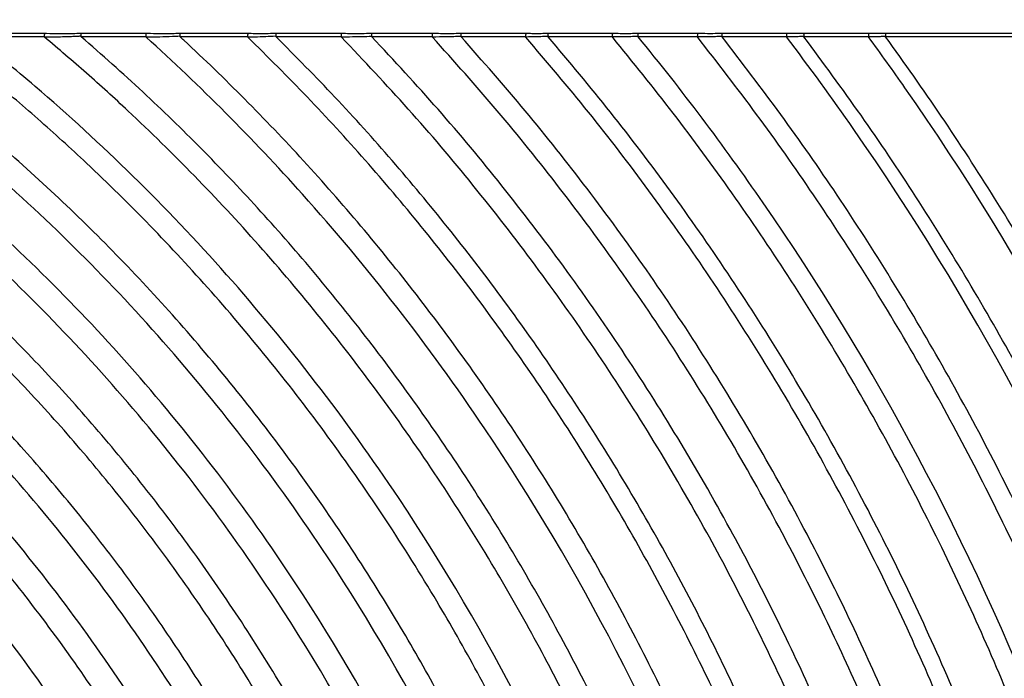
# Model space of a CAD drawing. Header units: millimetres. Extents: x 105 to 2940, y 116 to 1558.
# Tile 21 of 33: x 1441 to 1714, y 299 to 481. Entities that reach past the tile are written whole.
import ezdxf

# ---------------------------------------------------------------- set-up
doc = ezdxf.new("R2010")
doc.units = ezdxf.units.MM
doc.layers.add('FORMAT', color=7, linetype='Continuous')
doc.styles.add('SLDTEXTSTYLE0', font='TXT', dxfattribs={"width": 0.605})
doc.dimstyles.new('SLDDIMSTYLE0', dxfattribs={"dimtxt": 3.081982, "dimasz": 2, "dimexe": 0, "dimexo": 0.0625, "dimgap": 0.770496, "dimtad": 1, "dimdec": 0, "dimrnd": 1e-09, "dimzin": 12, "dimdsep": 46, "dimtxsty": 'SLDTEXTSTYLE0', "dimsah": 1, "dimcen": 0.09, "dimadec": 0, "dimazin": 3, "dimtfac": 1, "dimtofl": 0, "dimtmove": 0, "dimatfit": 3, "dimfxl": 0, "dimfrac": 2, "dimtolj": 1, "dimtzin": 12, "dimarcsym": 0})
doc.dimstyles.new('SLDDIMSTYLE1', dxfattribs={"dimtxt": 3.081982, "dimasz": 2, "dimexe": 0, "dimexo": 0.0625, "dimgap": 0.770496, "dimtad": 1, "dimrnd": 1e-09, "dimzin": 12, "dimdsep": 46, "dimtxsty": 'SLDTEXTSTYLE0', "dimsah": 1, "dimcen": 0.09, "dimadec": 0, "dimazin": 3, "dimtfac": 1, "dimtofl": 0, "dimtmove": 0, "dimatfit": 3, "dimfxl": 0, "dimfrac": 2, "dimtolj": 1, "dimtzin": 12, "dimarcsym": 0})

# ---------------------------------------------------------------- blocks, each defined once
blk = doc.blocks.new('_D_5')
at = {"layer": 'FORMAT'}
for p, q in [((184.76, 477.76), (184.76, 690.93)), ((184.76, 689.94), (2044.76, 689.94)), ((2044.76, 477.76), (2044.76, 690.93))]:
    blk.add_line(p, q, dxfattribs=at)
for points in [[(184.76, 689.94), (186.76, 689.44), (186.76, 690.44)], [(2044.76, 689.94), (2042.76, 690.44), (2042.76, 689.44)]]:
    blk.add_solid(points, dxfattribs=at)
at = {"layer": 'FORMAT', "insert": (1110.06, 694.03), "char_height": 3.175, "attachment_point": 1, "style": 'SLDTEXTSTYLE0'}
blk.add_mtext('1860', dxfattribs=at)
blk = doc.blocks.new('_D_6')
at = {"layer": 'FORMAT'}
for p, q in [((1677.08, 650.44), (2159.9, 650.44)), ((2158.91, 650.44), (2158.91, 116.91)), ((2045.75, 116.91), (2159.9, 116.91))]:
    blk.add_line(p, q, dxfattribs=at)
for points in [[(2158.91, 650.44), (2158.41, 648.44), (2159.41, 648.44)], [(2158.91, 116.91), (2159.41, 118.91), (2158.41, 118.91)]]:
    blk.add_solid(points, dxfattribs=at)
at = {"layer": 'FORMAT', "insert": (2154.82, 380.15), "char_height": 3.175, "attachment_point": 1, "rotation": 90, "style": 'SLDTEXTSTYLE0'}
blk.add_mtext('534', dxfattribs=at)

msp = doc.modelspace()

# ---------------------------------------------------------------- linework, layer by layer
at = {"color": 7, "linetype": 'Continuous', "lineweight": 25}
for p, q in [((1428.031, 477.731), (1447.567, 477.731)), ((1447.516, 476.765), (1428.178, 476.765)), ((1457.636, 477.731), (1475.78, 477.731)), ((1475.729, 476.765), (1457.762, 476.765)), ((1485.111, 477.731), (1504.054, 477.731)), ((1504.001, 476.765), (1485.226, 476.765)), ((1511.792, 477.731), (1530.062, 477.731)), ((1530.014, 476.765), (1511.903, 476.765)), ((1538.413, 477.731), (1555.332, 477.731)), ((1555.286, 476.765), (1538.508, 476.765)), ((1563.21, 477.731), (1581.283, 477.731)), ((1581.234, 476.765), (1563.297, 476.765)), ((1587.41, 477.731), (1605.349, 477.731)), ((1605.306, 476.765), (1587.498, 476.765)), ((1612.412, 477.731), (1628.973, 477.731)), ((1628.933, 476.765), (1612.486, 476.765)), ((1635.733, 477.731), (1653.735, 477.731)), ((1653.691, 476.765), (1635.799, 476.765)), ((1658.458, 477.731), (1676.525, 477.731)), ((1676.486, 476.765), (1658.528, 476.765)), ((1681.186, 477.731), (2044.76, 477.731)), ((2044.76, 476.765), (1681.247, 476.765))]:
    msp.add_line(p, q, dxfattribs=at)
at = {"color": 7, "linetype": 'Continuous', "lineweight": 25, "flags": 128}
for points in [[(1485.164, 476.877), (1485.106, 476.876), (1485.106, 476.876)], [(1511.846, 476.874), (1511.794, 476.872), (1511.794, 476.872)], [(1563.258, 476.849), (1563.221, 476.848), (1563.221, 476.848)], [(1587.461, 476.85), (1587.426, 476.849), (1587.426, 476.849)]]:
    msp.add_lwpolyline(points, dxfattribs=at)
at = {"color": 7, "linetype": 'Continuous', "lineweight": 25}
for points, knots in [([(1525.608, 116.956), (1521.113, 137.021), (1504.258, 195.852), (1468.819, 267.943), (1422.081, 330.968), (1379.817, 373.93), (1334.916, 408.601), (1288.841, 435.256), (1220.429, 463.854), (1133.363, 478.961), (1072.507, 474.203), (1043.312, 468.844), (1016.896, 463.716), (966.337, 449.63), (894.806, 411.227), (841.244, 366.273), (807.437, 331.051), (775.904, 289.741), (747.681, 242.355), (723.827, 189.057), (710.332, 145.878), (704.525, 121.087), (703.61, 116.956)], [0.54701622, 0.54701622, 0.54701622, 0.54701622, 0.5625, 0.59375, 0.6125, 0.63125, 0.65, 0.66875, 0.6875, 0.734375, 0.78125, 0.78584228, 0.78584228, 0.828125, 0.875, 0.89285714, 0.91071429, 0.92857143, 0.94642857, 0.96428571, 0.98214286, 0.98567907, 0.98567907, 0.98567907, 0.98567907]), ([(1536.93, 116.91), (1534.994, 125.208), (1531.149, 141.683), (1523.983, 165.824), (1515.912, 189.23), (1506.891, 211.817), (1497.006, 233.559), (1486.304, 254.44), (1474.468, 275.096), (1461.461, 295.419), (1447.265, 315.284), (1432.388, 334.002), (1416.913, 351.538), (1401.294, 367.506), (1385.657, 381.998), (1370.108, 395.113), (1354.3, 407.238), (1338.294, 418.385), (1322.154, 428.564), (1305.947, 437.793), (1289.217, 446.36), (1272.003, 454.192), (1254.343, 461.236), (1236.838, 467.273), (1219.551, 472.428), (1208.011, 475.181), (1202.318, 476.54)], [0, 0, 0, 0, 0.0492769, 0.0978406, 0.1455786, 0.1924416, 0.2384635, 0.2836778, 0.3281123, 0.3761133, 0.4231853, 0.469279, 0.5143465, 0.5584045, 0.5984213, 0.6376236, 0.6760212, 0.7136154, 0.7503999, 0.7863568, 0.8214602, 0.8590794, 0.8957067, 0.9313893, 0.9661524, 1, 1, 1, 1]), ([(1544.486, 116.95), (1539.525, 139.904), (1521.543, 203.001), (1483.653, 279.287), (1434.88, 344.507), (1390.754, 389.011), (1343.842, 424.95), (1295.665, 452.584), (1257.971, 468.185), (1236.568, 475.059), (1230.833, 476.765)], [0.54545469, 0.54545469, 0.54545469, 0.54545469, 0.5625, 0.59375, 0.6125, 0.63125, 0.65, 0.66875, 0.6875, 0.69442182, 0.69442182, 0.69442182, 0.69442182]), ([(1555.864, 116.91), (1550.635, 141.619), (1531.974, 207.305), (1492.595, 286.126), (1442.596, 352.668), (1397.347, 398.102), (1349.223, 434.806), (1304.866, 460.126), (1277.197, 472.199), (1265.966, 476.549)], [0.544556, 0.544556, 0.544556, 0.544556, 0.5625, 0.59375, 0.6125, 0.63125, 0.65, 0.66875, 0.68171285, 0.68171285, 0.68171285, 0.68171285]), ([(1563.183, 116.949), (1561.179, 125.916), (1557.198, 143.728), (1549.667, 169.838), (1541.124, 195.166), (1531.517, 219.607), (1520.944, 243.127), (1509.457, 265.706), (1497.451, 286.744), (1485.068, 306.299), (1472.444, 324.429), (1459.264, 341.701), (1445.585, 358.088), (1431.459, 373.569), (1416.642, 388.448), (1401.147, 402.674), (1384.996, 416.193), (1368.574, 428.718), (1351.941, 440.255), (1335.161, 450.821), (1318.294, 460.412), (1301.434, 469.117), (1290.031, 474.236), (1284.397, 476.765)], [0, 0, 0, 0, 0.0582752, 0.1157513, 0.1722853, 0.2277808, 0.282271, 0.3358033, 0.3884174, 0.4358689, 0.4825798, 0.5285189, 0.5736473, 0.6179402, 0.6614196, 0.7068088, 0.751327, 0.7949823, 0.8377744, 0.8796945, 0.920723, 0.9608308, 1, 1, 1, 1]), ([(1575.34, 116.91), (1573.574, 125.037), (1570.062, 141.2), (1563.532, 164.978), (1556.175, 188.16), (1547.944, 210.659), (1538.91, 232.436), (1529.112, 253.471), (1518.592, 273.755), (1507.218, 293.581), (1494.993, 312.901), (1481.929, 331.658), (1468.278, 349.523), (1454.103, 366.468), (1439.456, 382.472), (1423.647, 398.282), (1406.641, 413.759), (1388.416, 428.743), (1369.871, 442.515), (1351.076, 455.06), (1332.161, 466.481), (1319.267, 473.233), (1312.897, 476.569)], [0, 0, 0, 0, 0.05416372, 0.10770943, 0.16053369, 0.21253506, 0.26369369, 0.31404747, 0.36363069, 0.41247299, 0.46287299, 0.5124945, 0.56130495, 0.60926244, 0.65633893, 0.70255671, 0.75483965, 0.80604149, 0.85617011, 0.90522086, 0.95317554, 1, 1, 1, 1]), ([(1582.501, 116.946), (1580.72, 125.232), (1577.179, 141.712), (1570.57, 165.96), (1563.111, 189.602), (1554.753, 212.55), (1545.57, 234.762), (1535.601, 256.215), (1524.891, 276.9), (1513.304, 297.116), (1500.843, 316.815), (1487.52, 335.938), (1473.594, 354.149), (1459.127, 371.42), (1444.174, 387.729), (1428.663, 403.206), (1412.632, 417.835), (1396.119, 431.594), (1379.331, 444.367), (1362.316, 456.143), (1345.173, 467), (1333.487, 473.532), (1327.704, 476.765)], [0, 0, 0, 0, 0.0558469, 0.1110667, 0.1655514, 0.2191929, 0.2719631, 0.3239016, 0.3750452, 0.4254257, 0.4774157, 0.5286076, 0.5789682, 0.628454, 0.677035, 0.7247335, 0.7728144, 0.8200134, 0.8663376, 0.911785, 0.9563459, 1, 1, 1, 1]), ([(1594.111, 116.91), (1588.061, 147.492), (1567.123, 221.857), (1522.715, 309.161), (1468.585, 380.159), (1419.555, 428.724), (1379.483, 458.874), (1356.389, 473.365), (1351.011, 476.595)], [0.54181335, 0.54181335, 0.54181335, 0.54181335, 0.5625, 0.59375, 0.6125, 0.63125, 0.65, 0.65567385, 0.65567385, 0.65567385, 0.65567385]), ([(1601.282, 116.942), (1595.09, 148.616), (1573.726, 224.602), (1528.374, 313.489), (1473.467, 385.324), (1423.727, 434.477), (1386.343, 462.538), (1366.299, 475.435), (1364.197, 476.765)], [0.54134414, 0.54134414, 0.54134414, 0.54134414, 0.5625, 0.59375, 0.6125, 0.63125, 0.65, 0.65219388, 0.65219388, 0.65219388, 0.65219388]), ([(1612.923, 116.91), (1606.507, 150.385), (1584.45, 229.033), (1537.55, 320.506), (1481.385, 393.699), (1433.357, 440.985), (1400.434, 466.229), (1385.273, 476.605)], [0.54058815, 0.54058815, 0.54058815, 0.54058815, 0.5625, 0.59375, 0.6125, 0.63125, 0.64683388, 0.64683388, 0.64683388, 0.64683388]), ([(1619.867, 116.94), (1618.219, 125.115), (1614.938, 141.392), (1608.822, 165.411), (1601.908, 188.929), (1594.156, 211.861), (1585.676, 234.026), (1576.519, 255.401), (1566.738, 275.985), (1556.308, 295.904), (1544.574, 316.348), (1531.42, 337.177), (1516.744, 358.223), (1501.37, 378.255), (1485.371, 397.241), (1468.809, 415.152), (1451.653, 432.091), (1433.935, 448.024), (1415.766, 463.016), (1403.217, 472.21), (1397, 476.765)], [0, 0, 0, 0, 0.0576821, 0.1148437, 0.1713901, 0.2272219, 0.2822499, 0.335514, 0.3880412, 0.4398649, 0.4910148, 0.5510633, 0.6102173, 0.6684423, 0.725686, 0.7819087, 0.8371322, 0.8924069, 0.9466949, 1, 1, 1, 1]), ([(1632.42, 116.91), (1630.754, 125.335), (1627.436, 142.112), (1621.211, 166.874), (1614.153, 191.127), (1606.22, 214.779), (1597.528, 237.643), (1588.127, 259.69), (1578.075, 280.92), (1567.345, 301.46), (1555.264, 322.539), (1541.712, 344.013), (1526.579, 365.707), (1510.717, 386.354), (1494.2, 405.919), (1477.095, 424.369), (1460.905, 440.299), (1445.845, 453.956), (1432.116, 465.636), (1422.701, 472.972), (1418.025, 476.616)], [0, 0, 0, 0, 0.0601534, 0.1197811, 0.1787821, 0.2370507, 0.2944871, 0.3500789, 0.4048992, 0.4589851, 0.5123692, 0.5750451, 0.6367961, 0.6975881, 0.7573656, 0.8160859, 0.8737701, 0.9164028, 0.9584782, 1, 1, 1, 1]), ([(1638.847, 116.938), (1631.963, 154.394), (1608.365, 238.947), (1558.015, 336.157), (1499.043, 412.378), (1458.026, 452.453), (1433.831, 472.312), (1428.178, 476.765)], [0.539021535, 0.539021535, 0.539021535, 0.539021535, 0.5625, 0.59375, 0.6125, 0.63125, 0.636906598, 0.636906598, 0.636906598, 0.636906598]), ([(1447.567, 477.731), (1447.567, 477.729), (1447.562, 477.703), (1447.55, 477.615), (1447.535, 477.401), (1447.523, 477.102), (1447.518, 476.877), (1447.516, 476.765)], [0, 0, 0, 0, 0.0149606, 0.2277702, 0.4853458, 0.7426684, 1, 1, 1, 1]), ([(1447.593, 476.636), (1447.574, 476.653), (1447.555, 476.671), (1447.526, 476.714), (1447.516, 476.738), (1447.516, 476.765)], [0, 0, 0, 0, 0.5, 0.5, 1, 1, 1, 1]), ([(1447.567, 477.731), (1447.753, 477.726), (1449.125, 477.688), (1451.749, 477.649), (1454.93, 477.66), (1456.904, 477.711), (1457.636, 477.731)], [0, 0, 0, 0, 0.0555258, 0.4101964, 0.7811145, 1, 1, 1, 1]), ([(1457.622, 476.885), (1457.57, 476.883), (1457.518, 476.879), (1457.414, 476.873), (1457.258, 476.865), (1456.894, 476.846), (1456.581, 476.831), (1455.956, 476.802), (1455.538, 476.784), (1454.284, 476.736), (1453.447, 476.709), (1450.935, 476.649), (1449.26, 476.632), (1447.593, 476.636)], [0, 0, 0, 0, 0.015625, 0.015625, 0.03125, 0.0625, 0.125, 0.125, 0.25, 0.25, 0.5, 0.5, 1, 1, 1, 1]), ([(1651.151, 116.91), (1649.457, 125.707), (1646.084, 143.227), (1639.7, 169.094), (1632.431, 194.438), (1624.23, 219.164), (1615.221, 243.068), (1605.458, 266.117), (1595.001, 288.307), (1583.825, 309.773), (1571.228, 331.799), (1557.08, 354.233), (1541.266, 376.893), (1524.676, 398.456), (1507.386, 418.881), (1489.472, 438.141), (1473.342, 453.915), (1459.359, 466.656), (1451.501, 473.321), (1447.593, 476.636)], [0, 0, 0, 0, 0.0637132, 0.126896, 0.1894383, 0.251225, 0.3121419, 0.3710975, 0.4292316, 0.4865861, 0.543199, 0.6096722, 0.6751777, 0.7396826, 0.8031271, 0.8654634, 0.9267119, 0.9635498, 1, 1, 1, 1]), ([(1457.689, 476.887), (1457.667, 476.886), (1457.645, 476.885), (1457.622, 476.885), (1457.622, 476.885)], [0, 0, 0, 0, 0.9991185, 1, 1, 1, 1]), ([(1457.636, 477.731), (1457.636, 477.729), (1457.64, 477.714), (1457.649, 477.653), (1457.665, 477.493), (1457.68, 477.217), (1457.686, 476.997), (1457.689, 476.887)], [0, 0, 0, 0, 0.0158168, 0.1481216, 0.432304, 0.7161459, 1, 1, 1, 1]), ([(1457.762, 476.765), (1457.747, 476.778), (1457.72, 476.804), (1457.694, 476.846), (1457.691, 476.875), (1457.689, 476.887)], [0, 0, 0, 0, 0.4091104, 0.7585618, 1, 1, 1, 1]), ([(1657.904, 116.935), (1656.201, 125.865), (1652.809, 143.652), (1646.368, 169.915), (1639.022, 195.652), (1630.725, 220.763), (1621.602, 245.04), (1611.709, 268.45), (1601.107, 290.985), (1589.77, 312.784), (1577.655, 333.98), (1564.781, 354.552), (1551.17, 374.471), (1536.959, 393.58), (1522.197, 411.852), (1506.938, 429.266), (1491.212, 445.787), (1474.911, 461.685), (1463.525, 471.697), (1457.762, 476.765)], [0, 0, 0, 0, 0.0649504, 0.1293696, 0.1931445, 0.2561561, 0.3182858, 0.3784139, 0.4377029, 0.4961967, 0.5539348, 0.6121084, 0.6695603, 0.7262787, 0.7822266, 0.8373639, 0.8916725, 0.9451727, 1, 1, 1, 1]), ([(1475.78, 477.731), (1475.78, 477.729), (1475.775, 477.703), (1475.763, 477.615), (1475.748, 477.401), (1475.736, 477.102), (1475.731, 476.877), (1475.729, 476.765)], [0, 0, 0, 0, 0.0149589, 0.2277916, 0.4853484, 0.7426701, 1, 1, 1, 1]), ([(1475.78, 477.731), (1475.906, 477.727), (1477.177, 477.692), (1479.601, 477.655), (1482.595, 477.665), (1484.424, 477.713), (1485.111, 477.731)], [0, 0, 0, 0, 0.04065499, 0.41015378, 0.77841537, 1, 1, 1, 1]), ([(1485.106, 476.876), (1485.106, 476.876), (1484.511, 476.801), (1482.539, 476.785), (1479.571, 476.648), (1476.927, 476.646), (1475.795, 476.646), (1475.795, 476.646)], [0, 0, 0, 0, 0.0000072, 0.2153443, 0.5930421, 0.9999929, 1, 1, 1, 1]), ([(1669.889, 116.91), (1662.495, 159.154), (1637.051, 250.818), (1582.536, 354.911), (1523.942, 429.966), (1490.758, 463.158), (1475.795, 476.646)], [0.53729016, 0.53729016, 0.53729016, 0.53729016, 0.5625, 0.59375, 0.6125, 0.627123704, 0.627123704, 0.627123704, 0.627123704]), ([(1485.111, 477.731), (1485.111, 477.729), (1485.115, 477.713), (1485.125, 477.651), (1485.14, 477.487), (1485.155, 477.209), (1485.161, 476.988), (1485.164, 476.877)], [0, 0, 0, 0, 0.01574891, 0.15468727, 0.43666865, 0.7183269, 1, 1, 1, 1]), ([(1485.226, 476.765), (1485.213, 476.777), (1485.2, 476.791), (1485.189, 476.807), (1485.18, 476.82), (1485.173, 476.834), (1485.168, 476.849), (1485.166, 476.858), (1485.164, 476.868), (1485.164, 476.877)], [0, 0, 0, 0, 0.00005622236, 0.00005622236, 0.00005622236, 0.00010344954, 0.00010344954, 0.00010344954, 0.00013240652, 0.00013240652, 0.00013240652, 0.00013240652]), ([(1676.413, 116.933), (1674.685, 126.229), (1671.243, 144.749), (1664.649, 172.103), (1657.098, 198.918), (1648.538, 225.09), (1639.105, 250.397), (1628.856, 274.798), (1617.855, 298.285), (1606.079, 321.001), (1593.48, 343.085), (1580.079, 364.515), (1565.9, 385.263), (1551.084, 405.164), (1535.684, 424.191), (1519.754, 442.316), (1503.339, 459.519), (1491.677, 470.798), (1485.586, 476.432), (1485.226, 476.765)], [0, 0, 0, 0, 0.0683841, 0.1362363, 0.2034342, 0.2698494, 0.3353509, 0.3987391, 0.4612388, 0.5228994, 0.5837654, 0.6450955, 0.7056736, 0.7654907, 0.8245074, 0.8826809, 0.93999, 0.9964552, 1, 1, 1, 1]), ([(1504.054, 477.731), (1504.054, 477.729), (1504.048, 477.703), (1504.037, 477.615), (1504.021, 477.401), (1504.007, 477.102), (1504.003, 476.877), (1504.001, 476.765)], [0, 0, 0, 0, 0.0146741, 0.2278303, 0.4853941, 0.7426923, 1, 1, 1, 1]), ([(1504.06, 476.65), (1504.047, 476.663), (1504.024, 476.688), (1504.004, 476.729), (1504.002, 476.755), (1504.001, 476.765)], [0, 0, 0, 0, 0.4221637, 0.7768415, 1, 1, 1, 1]), ([(1504.054, 477.731), (1504.706, 477.714), (1506.356, 477.673), (1508.946, 477.662), (1510.868, 477.708), (1511.792, 477.731)], [0, 0, 0, 0, 0.2536179, 0.641104, 1, 1, 1, 1]), ([(1511.794, 476.872), (1511.794, 476.872), (1510.972, 476.872), (1508.875, 476.697), (1506.408, 476.667), (1504.628, 476.65), (1504.06, 476.65), (1504.06, 476.65)], [0, 0, 0, 0, 0.0000086, 0.3557287, 0.75453423, 0.9999914, 1, 1, 1, 1]), ([(1689.438, 116.91), (1687.758, 126.13), (1684.411, 144.505), (1678.007, 171.667), (1670.67, 198.326), (1662.353, 224.384), (1653.185, 249.62), (1643.219, 273.989), (1632.52, 297.476), (1621.062, 320.223), (1608.798, 342.371), (1595.744, 363.901), (1581.923, 384.787), (1567.464, 404.868), (1552.422, 424.126), (1536.829, 442.516), (1520.792, 460.077), (1509.611, 471.152), (1504.06, 476.65)], [0, 0, 0, 0, 0.0683219, 0.1361533, 0.203379, 0.2698779, 0.3355244, 0.3990866, 0.4617776, 0.5236465, 0.5847377, 0.6463156, 0.7071633, 0.7672944, 0.826678, 0.8852748, 0.9430477, 1, 1, 1, 1]), ([(1511.792, 477.731), (1511.792, 477.729), (1511.796, 477.712), (1511.806, 477.65), (1511.822, 477.484), (1511.837, 477.205), (1511.843, 476.984), (1511.846, 476.874)], [0, 0, 0, 0, 0.0154635, 0.1573338, 0.4384564, 0.7192152, 1, 1, 1, 1]), ([(1511.903, 476.765), (1511.89, 476.778), (1511.868, 476.803), (1511.849, 476.842), (1511.847, 476.866), (1511.846, 476.874)], [0, 0, 0, 0, 0.4411193, 0.805767, 1, 1, 1, 1]), ([(1695.067, 116.932), (1693.409, 126.113), (1690.104, 144.41), (1683.784, 171.466), (1676.545, 198.036), (1668.337, 224.023), (1659.29, 249.207), (1649.456, 273.541), (1638.895, 297.009), (1627.584, 319.751), (1615.475, 341.909), (1602.584, 363.463), (1588.931, 384.392), (1574.642, 404.534), (1559.769, 423.872), (1544.344, 442.365), (1528.472, 460.049), (1517.4, 471.219), (1511.903, 476.765)], [0, 0, 0, 0, 0.0681907, 0.1359091, 0.203043, 0.2694748, 0.3350822, 0.3986242, 0.4613041, 0.5231703, 0.5842673, 0.6458597, 0.7067311, 0.766903, 0.8263509, 0.885037, 0.9429227, 1, 1, 1, 1]), ([(1530.061, 476.667), (1530.05, 476.678), (1530.039, 476.691), (1530.031, 476.705), (1530.024, 476.717), (1530.019, 476.729), (1530.016, 476.743), (1530.014, 476.75), (1530.013, 476.757), (1530.014, 476.765)], [0, 0, 0, 0, 0.00004872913, 0.00004872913, 0.00004872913, 0.00008929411, 0.00008929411, 0.00008929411, 0.00011141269, 0.00011141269, 0.00011141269, 0.00011141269]), ([(1530.062, 477.731), (1530.061, 477.729), (1530.057, 477.703), (1530.046, 477.615), (1530.032, 477.401), (1530.019, 477.102), (1530.016, 476.877), (1530.014, 476.765)], [0, 0, 0, 0, 0.0153649, 0.2277047, 0.4852871, 0.7426379, 1, 1, 1, 1]), ([(1538.42, 476.857), (1538.42, 476.857), (1537.608, 476.755), (1535.414, 476.762), (1532.755, 476.663), (1530.739, 476.667), (1530.061, 476.667), (1530.061, 476.667)], [0, 0, 0, 0, 0.000008, 0.327188, 0.7283737, 0.999992, 1, 1, 1, 1]), ([(1708.045, 116.91), (1706.437, 125.993), (1703.231, 144.103), (1697.107, 170.903), (1690.093, 197.252), (1682.141, 223.059), (1673.374, 248.107), (1663.842, 272.347), (1653.603, 295.755), (1642.633, 318.471), (1630.236, 341.86), (1616.274, 365.783), (1600.613, 390.076), (1584.123, 413.35), (1566.846, 435.556), (1548.936, 456.735), (1536.32, 470.057), (1530.061, 476.667)], [0, 0, 0, 0, 0.067895, 0.1353609, 0.2022894, 0.2685702, 0.3340886, 0.3975922, 0.4602538, 0.5221205, 0.5832362, 0.6550672, 0.7259508, 0.7959264, 0.8649632, 0.9330048, 1, 1, 1, 1]), ([(1530.062, 477.731), (1530.833, 477.714), (1532.693, 477.672), (1535.487, 477.666), (1537.495, 477.71), (1538.413, 477.731)], [0, 0, 0, 0, 0.2774342, 0.6695613, 1, 1, 1, 1]), ([(1538.413, 477.731), (1538.413, 477.729), (1538.417, 477.711), (1538.426, 477.645), (1538.441, 477.472), (1538.455, 477.191), (1538.46, 476.969), (1538.463, 476.858)], [0, 0, 0, 0, 0.0160543, 0.1684229, 0.4457821, 0.722894, 1, 1, 1, 1]), ([(1538.463, 476.858), (1538.448, 476.857), (1538.434, 476.857), (1538.42, 476.857), (1538.42, 476.857)], [0, 0, 0, 0, 0.9986014, 1, 1, 1, 1]), ([(1538.508, 476.765), (1538.497, 476.777), (1538.478, 476.799), (1538.464, 476.833), (1538.463, 476.852), (1538.463, 476.858)], [0, 0, 0, 0, 0.456685, 0.8319341, 1, 1, 1, 1]), ([(1714.269, 116.929), (1712.682, 125.973), (1709.518, 144.006), (1703.479, 170.704), (1696.562, 196.966), (1688.719, 222.702), (1680.071, 247.699), (1670.669, 271.906), (1660.568, 295.297), (1649.744, 318.009), (1637.509, 341.409), (1623.728, 365.362), (1608.264, 389.706), (1591.974, 413.056), (1574.897, 435.364), (1557.185, 456.672), (1544.702, 470.101), (1538.508, 476.765)], [0, 0, 0, 0, 0.0677609, 0.1351155, 0.2019531, 0.2681666, 0.3336448, 0.3971334, 0.4597896, 0.5216591, 0.5827853, 0.6546391, 0.7255563, 0.7955834, 0.8647021, 0.9328592, 1, 1, 1, 1]), ([(1555.332, 477.731), (1555.332, 477.729), (1555.327, 477.703), (1555.317, 477.615), (1555.303, 477.401), (1555.292, 477.102), (1555.288, 476.877), (1555.286, 476.765)], [0, 0, 0, 0, 0.0156745, 0.2276712, 0.4852436, 0.7426226, 1, 1, 1, 1]), ([(1555.327, 476.676), (1555.317, 476.687), (1555.299, 476.709), (1555.287, 476.741), (1555.286, 476.759), (1555.286, 476.765)], [0, 0, 0, 0, 0.4523936, 0.8250867, 1, 1, 1, 1]), ([(1563.221, 476.848), (1563.139, 476.846), (1563.057, 476.841), (1562.894, 476.833), (1562.648, 476.822), (1562.073, 476.797), (1561.58, 476.779), (1560.593, 476.745), (1559.934, 476.727), (1557.958, 476.684), (1556.639, 476.672), (1555.327, 476.676)], [0, 0, 0, 0, 0.03125, 0.03125, 0.0625, 0.125, 0.25, 0.25, 0.5, 0.5, 1, 1, 1, 1]), ([(1726.633, 116.91), (1725.089, 125.871), (1722.009, 143.746), (1716.139, 170.23), (1709.414, 196.308), (1701.789, 221.894), (1693.379, 246.777), (1684.234, 270.907), (1674.406, 294.252), (1663.872, 316.945), (1651.961, 340.354), (1638.539, 364.35), (1623.47, 388.779), (1607.582, 412.258), (1590.912, 434.747), (1573.599, 456.288), (1561.389, 469.912), (1555.327, 476.676)], [0, 0, 0, 0, 0.0674954, 0.1346359, 0.2012984, 0.2673818, 0.3327809, 0.3962431, 0.4588952, 0.5207757, 0.5819276, 0.6538306, 0.7248174, 0.7949408, 0.8642106, 0.9325814, 1, 1, 1, 1]), ([(1555.332, 477.731), (1556.084, 477.715), (1557.886, 477.677), (1560.522, 477.673), (1562.392, 477.713), (1563.21, 477.731)], [0, 0, 0, 0, 0.2866351, 0.6877472, 1, 1, 1, 1]), ([(1563.21, 477.731), (1563.211, 477.729), (1563.214, 477.71), (1563.223, 477.642), (1563.237, 477.466), (1563.251, 477.183), (1563.255, 476.96), (1563.258, 476.849)], [0, 0, 0, 0, 0.016323, 0.1742526, 0.4496656, 0.7248262, 1, 1, 1, 1]), ([(1563.297, 476.765), (1563.287, 476.776), (1563.27, 476.797), (1563.259, 476.828), (1563.258, 476.845), (1563.258, 476.849)], [0, 0, 0, 0, 0.4720416, 0.8538639, 1, 1, 1, 1]), ([(1732.649, 116.928), (1731.124, 125.855), (1728.081, 143.664), (1722.285, 170.06), (1715.645, 196.064), (1708.115, 221.59), (1699.809, 246.43), (1690.777, 270.533), (1681.068, 293.865), (1670.661, 316.557), (1658.892, 339.978), (1645.626, 364), (1630.731, 388.475), (1615.02, 412.018), (1598.527, 434.592), (1581.392, 456.242), (1569.301, 469.955), (1563.297, 476.765)], [0, 0, 0, 0, 0.0673723, 0.1344167, 0.2010003, 0.2670249, 0.332388, 0.3958388, 0.4584916, 0.5203796, 0.5815455, 0.6534733, 0.7244937, 0.7946607, 0.8639956, 0.9324591, 1, 1, 1, 1]), ([(1581.283, 477.731), (1581.283, 477.729), (1581.278, 477.703), (1581.267, 477.615), (1581.252, 477.401), (1581.24, 477.102), (1581.236, 476.877), (1581.234, 476.765)], [0, 0, 0, 0, 0.0152439, 0.2277347, 0.4853029, 0.7426479, 1, 1, 1, 1]), ([(1581.273, 476.675), (1581.263, 476.687), (1581.253, 476.7), (1581.246, 476.714), (1581.241, 476.725), (1581.237, 476.737), (1581.235, 476.75), (1581.234, 476.755), (1581.234, 476.76), (1581.234, 476.765)], [0, 0, 0, 0, 0.000046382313, 0.000046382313, 0.000046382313, 0.000084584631, 0.000084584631, 0.000084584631, 0.000099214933, 0.000099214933, 0.000099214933, 0.000099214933]), ([(1587.426, 476.849), (1587.362, 476.847), (1587.298, 476.842), (1587.17, 476.835), (1586.979, 476.825), (1586.531, 476.802), (1586.147, 476.785), (1585.378, 476.753), (1584.864, 476.735), (1583.324, 476.693), (1582.295, 476.678), (1581.273, 476.675)], [0, 0, 0, 0, 0.03125, 0.03125, 0.0625, 0.125, 0.25, 0.25, 0.5, 0.5, 1, 1, 1, 1]), ([(1746.191, 116.91), (1744.525, 126.778), (1741.2, 146.468), (1734.737, 175.623), (1727.262, 204.309), (1718.727, 232.412), (1709.213, 259.851), (1698.76, 286.552), (1687.413, 312.469), (1675.026, 337.976), (1661.584, 363.033), (1647.08, 387.592), (1631.772, 411.26), (1615.686, 434.005), (1598.956, 455.873), (1587.142, 469.77), (1581.273, 476.675)], [0, 0, 0, 0, 0.0748717, 0.1493877, 0.22335, 0.2966281, 0.3690862, 0.4405914, 0.511115, 0.5807165, 0.6527055, 0.7238057, 0.7940712, 0.8635426, 0.932201, 1, 1, 1, 1]), ([(1581.283, 477.731), (1581.846, 477.718), (1583.261, 477.686), (1585.312, 477.682), (1586.787, 477.716), (1587.41, 477.731)], [0, 0, 0, 0, 0.27618215, 0.69431039, 1, 1, 1, 1]), ([(1587.41, 477.731), (1587.411, 477.729), (1587.414, 477.71), (1587.424, 477.642), (1587.439, 477.466), (1587.453, 477.183), (1587.458, 476.961), (1587.461, 476.85)], [0, 0, 0, 0, 0.015869, 0.1740391, 0.449539, 0.7247624, 1, 1, 1, 1]), ([(1587.498, 476.765), (1587.489, 476.777), (1587.472, 476.799), (1587.462, 476.83), (1587.461, 476.846), (1587.461, 476.85)], [0, 0, 0, 0, 0.488103, 0.8869177, 1, 1, 1, 1]), ([(1751.007, 116.928), (1749.356, 126.769), (1746.061, 146.409), (1739.659, 175.497), (1732.255, 204.13), (1723.799, 232.193), (1714.372, 259.606), (1704.014, 286.295), (1692.77, 312.212), (1680.491, 337.73), (1667.167, 362.809), (1652.787, 387.403), (1637.607, 411.118), (1621.651, 433.924), (1605.05, 455.868), (1593.325, 469.828), (1587.498, 476.765)], [0, 0, 0, 0, 0.07476919, 0.14921077, 0.2231142, 0.29635162, 0.36879008, 0.44029653, 0.51082965, 0.58044644, 0.6524573, 0.72358525, 0.79388454, 0.86339902, 0.93211906, 1, 1, 1, 1]), ([(1605.349, 477.731), (1605.348, 477.729), (1605.344, 477.702), (1605.335, 477.615), (1605.322, 477.401), (1605.311, 477.102), (1605.308, 476.877), (1605.306, 476.765)], [0, 0, 0, 0, 0.0162928, 0.2276081, 0.4851727, 0.7425833, 1, 1, 1, 1]), ([(1605.336, 476.691), (1605.329, 476.701), (1605.314, 476.72), (1605.306, 476.747), (1605.306, 476.761), (1605.306, 476.765)], [0, 0, 0, 0, 0.4826926, 0.8767426, 1, 1, 1, 1]), ([(1612.428, 476.835), (1612.428, 476.835), (1611.772, 476.835), (1610.119, 476.723), (1607.744, 476.7), (1606.04, 476.691), (1605.336, 476.691), (1605.336, 476.691)], [0, 0, 0, 0, 0.0000084, 0.2771712, 0.7026276, 0.9999916, 1, 1, 1, 1]), ([(1764.732, 116.91), (1763.125, 126.668), (1759.917, 146.152), (1753.694, 175.035), (1746.493, 203.499), (1738.268, 231.429), (1729.094, 258.75), (1719.012, 285.387), (1708.063, 311.288), (1696.103, 336.821), (1683.12, 361.946), (1669.101, 386.62), (1654.294, 410.449), (1638.72, 433.409), (1622.5, 455.547), (1611.036, 469.67), (1605.336, 476.691)], [0, 0, 0, 0, 0.0744754, 0.1487088, 0.2224473, 0.2955701, 0.3679515, 0.4394627, 0.5100286, 0.5796939, 0.6517715, 0.7229822, 0.7933798, 0.863013, 0.9318984, 1, 1, 1, 1]), ([(1605.349, 477.731), (1606.059, 477.717), (1607.749, 477.684), (1610.11, 477.684), (1611.751, 477.717), (1612.412, 477.731)], [0, 0, 0, 0, 0.30203509, 0.71866071, 1, 1, 1, 1]), ([(1612.412, 477.731), (1612.413, 477.729), (1612.416, 477.709), (1612.425, 477.638), (1612.437, 477.456), (1612.45, 477.169), (1612.454, 476.947), (1612.456, 476.835)], [0, 0, 0, 0, 0.0168435, 0.183497, 0.4557943, 0.7278923, 1, 1, 1, 1]), ([(1612.456, 476.835), (1612.447, 476.835), (1612.438, 476.835), (1612.428, 476.835), (1612.428, 476.835)], [0, 0, 0, 0, 0.9978702, 1, 1, 1, 1]), ([(1612.486, 476.765), (1612.478, 476.775), (1612.464, 476.795), (1612.457, 476.82), (1612.456, 476.833), (1612.456, 476.835)], [0, 0, 0, 0, 0.5031244, 0.9180284, 1, 1, 1, 1]), ([(1770.35, 116.925), (1769.409, 123.089), (1768.393, 129.258), (1758.256, 186.594), (1727.461, 294.449), (1668.461, 403.838), (1624.551, 462.048), (1612.486, 476.765)], [0.53262912, 0.53262912, 0.53262912, 0.53262912, 0.535842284, 0.535842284, 0.5625, 0.59375, 0.604988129, 0.604988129, 0.604988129, 0.604988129]), ([(1628.973, 477.731), (1628.973, 477.729), (1628.969, 477.702), (1628.96, 477.615), (1628.948, 477.401), (1628.938, 477.102), (1628.935, 476.877), (1628.933, 476.765)], [0, 0, 0, 0, 0.0169099, 0.2275455, 0.485116, 0.7425594, 1, 1, 1, 1]), ([(1628.959, 476.699), (1628.952, 476.709), (1628.94, 476.727), (1628.933, 476.75), (1628.933, 476.762), (1628.933, 476.765)], [0, 0, 0, 0, 0.4977008, 0.9074094, 1, 1, 1, 1]), ([(1635.75, 476.827), (1635.75, 476.827), (1635.148, 476.827), (1633.579, 476.729), (1631.307, 476.708), (1629.649, 476.699), (1628.959, 476.699), (1628.959, 476.699)], [0, 0, 0, 0, 0.0000088, 0.2654465, 0.6957003, 0.9999912, 1, 1, 1, 1]), ([(1783.26, 116.91), (1781.708, 126.566), (1778.606, 145.863), (1772.606, 174.499), (1765.656, 202.762), (1757.715, 230.536), (1748.854, 257.75), (1739.112, 284.329), (1728.526, 310.219), (1716.958, 335.779), (1704.395, 360.971), (1690.822, 385.751), (1676.478, 409.728), (1661.377, 432.879), (1645.635, 455.255), (1634.498, 469.576), (1628.959, 476.699)], [0, 0, 0, 0, 0.0740925, 0.1480679, 0.2216006, 0.2945785, 0.3668849, 0.4383992, 0.5090184, 0.578756, 0.6509282, 0.7222519, 0.792781, 0.8625645, 0.9316414, 1, 1, 1, 1]), ([(1628.973, 477.731), (1629.667, 477.718), (1631.311, 477.689), (1633.57, 477.69), (1635.126, 477.719), (1635.733, 477.731)], [0, 0, 0, 0, 0.30849141, 0.73037327, 1, 1, 1, 1]), ([(1635.733, 477.731), (1635.733, 477.729), (1635.736, 477.708), (1635.745, 477.635), (1635.756, 477.45), (1635.767, 477.162), (1635.771, 476.939), (1635.773, 476.828)], [0, 0, 0, 0, 0.0174103, 0.1885951, 0.459185, 0.7295817, 1, 1, 1, 1]), ([(1635.773, 476.828), (1635.765, 476.828), (1635.757, 476.828), (1635.75, 476.827), (1635.75, 476.827)], [0, 0, 0, 0, 0.99748974, 1, 1, 1, 1]), ([(1635.799, 476.765), (1635.792, 476.774), (1635.778, 476.793), (1635.775, 476.816), (1635.773, 476.828)], [0, 0, 0, 0, 0.518116, 1, 1, 1, 1]), ([(1788.719, 116.924), (1787.182, 126.553), (1784.109, 145.801), (1778.17, 174.374), (1771.288, 202.587), (1763.424, 230.322), (1754.647, 257.51), (1744.996, 284.077), (1734.509, 309.967), (1723.047, 335.54), (1710.597, 360.753), (1697.145, 385.567), (1682.926, 409.587), (1667.953, 432.794), (1652.341, 455.238), (1641.294, 469.613), (1635.799, 476.765)], [0, 0, 0, 0, 0.0739832, 0.1478875, 0.2213633, 0.2943009, 0.3665855, 0.4380995, 0.5087355, 0.5784953, 0.650696, 0.722053, 0.7926202, 0.8624466, 0.9315739, 1, 1, 1, 1]), ([(1653.735, 477.731), (1653.734, 477.729), (1653.73, 477.703), (1653.72, 477.615), (1653.707, 477.401), (1653.696, 477.102), (1653.692, 476.877), (1653.691, 476.765)], [0, 0, 0, 0, 0.0161245, 0.2276139, 0.4851971, 0.7425953, 1, 1, 1, 1]), ([(1653.717, 476.695), (1653.709, 476.706), (1653.695, 476.727), (1653.692, 476.752), (1653.691, 476.765)], [0, 0, 0, 0, 0.5124792, 1, 1, 1, 1]), ([(1658.478, 476.83), (1658.429, 476.829), (1658.379, 476.825), (1658.281, 476.82), (1658.132, 476.813), (1657.786, 476.796), (1657.488, 476.784), (1656.893, 476.76), (1656.496, 476.746), (1655.304, 476.713), (1654.509, 476.699), (1653.717, 476.695)], [0, 0, 0, 0, 0.03125, 0.03125, 0.0625, 0.125, 0.25, 0.25, 0.5, 0.5, 1, 1, 1, 1]), ([(1802.992, 116.91), (1801.679, 125.874), (1800.212, 134.849), (1788.989, 197.053), (1756.532, 309.295), (1699.44, 414.316), (1660.089, 468.328), (1653.717, 476.695)], [0.53134913, 0.53134913, 0.53134913, 0.53134913, 0.535842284, 0.535842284, 0.5625, 0.59375, 0.599629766, 0.599629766, 0.599629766, 0.599629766]), ([(1653.735, 477.731), (1654.178, 477.722), (1655.314, 477.699), (1656.894, 477.698), (1658.023, 477.722), (1658.458, 477.731)], [0, 0, 0, 0, 0.2819078, 0.7231125, 1, 1, 1, 1]), ([(1658.458, 477.731), (1658.458, 477.729), (1658.462, 477.708), (1658.471, 477.636), (1658.484, 477.452), (1658.496, 477.165), (1658.5, 476.942), (1658.502, 476.831)], [0, 0, 0, 0, 0.0166334, 0.1863827, 0.457729, 0.7288651, 1, 1, 1, 1]), ([(1658.502, 476.831), (1658.494, 476.831), (1658.486, 476.83), (1658.478, 476.83), (1658.478, 476.83)], [0, 0, 0, 0, 0.9975358, 1, 1, 1, 1]), ([(1658.528, 476.765), (1658.521, 476.775), (1658.507, 476.796), (1658.504, 476.82), (1658.502, 476.831)], [0, 0, 0, 0, 0.5338584, 1, 1, 1, 1]), ([(1806.902, 116.924), (1805.414, 126.462), (1802.436, 145.545), (1796.696, 173.9), (1790.037, 201.938), (1782.426, 229.536), (1773.927, 256.628), (1764.575, 283.145), (1754.412, 309.027), (1743.297, 334.628), (1731.219, 359.903), (1718.163, 384.813), (1704.356, 408.964), (1689.808, 432.338), (1674.627, 454.985), (1663.877, 469.528), (1658.528, 476.765)], [0, 0, 0, 0, 0.0736197, 0.1472956, 0.2205875, 0.2933929, 0.3656049, 0.437113, 0.5078067, 0.5776455, 0.6499448, 0.7214156, 0.7921112, 0.8620804, 0.931368, 1, 1, 1, 1]), ([(1676.525, 477.731), (1676.525, 477.729), (1676.521, 477.702), (1676.512, 477.615), (1676.501, 477.401), (1676.491, 477.102), (1676.488, 476.877), (1676.486, 476.765)], [0, 0, 0, 0, 0.0170293, 0.2275227, 0.4851069, 0.7425512, 1, 1, 1, 1]), ([(1676.508, 476.705), (1676.501, 476.715), (1676.489, 476.733), (1676.487, 476.754), (1676.486, 476.765)], [0, 0, 0, 0, 0.5273164, 1, 1, 1, 1]), ([(1681.206, 476.821), (1681.157, 476.82), (1681.108, 476.817), (1681.01, 476.813), (1680.864, 476.806), (1680.522, 476.792), (1680.228, 476.781), (1679.641, 476.76), (1679.249, 476.748), (1678.074, 476.719), (1677.289, 476.708), (1676.508, 476.705)], [0, 0, 0, 0, 0.03125, 0.03125, 0.0625, 0.125, 0.25, 0.25, 0.5, 0.5, 1, 1, 1, 1]), ([(1821.43, 116.91), (1821.261, 118.092), (1819.728, 128.636), (1817.986, 139.195), (1806.359, 202.965), (1772.963, 317.686), (1716.886, 420.41), (1679.92, 472.05), (1676.508, 476.705)], [0.530670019, 0.530670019, 0.530670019, 0.530670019, 0.53125, 0.535842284, 0.535842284, 0.5625, 0.59375, 0.596884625, 0.596884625, 0.596884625, 0.596884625]), ([(1676.525, 477.731), (1676.975, 477.723), (1678.112, 477.702), (1679.669, 477.702), (1680.771, 477.723), (1681.186, 477.731)], [0, 0, 0, 0, 0.2900222, 0.7324445, 1, 1, 1, 1]), ([(1681.186, 477.731), (1681.186, 477.729), (1681.189, 477.707), (1681.197, 477.633), (1681.209, 477.446), (1681.22, 477.157), (1681.224, 476.933), (1681.226, 476.822)], [0, 0, 0, 0, 0.0175065, 0.1923272, 0.4616557, 0.7308191, 1, 1, 1, 1]), ([(1681.226, 476.822), (1681.219, 476.822), (1681.212, 476.821), (1681.206, 476.821), (1681.206, 476.821)], [0, 0, 0, 0, 0.9970428, 1, 1, 1, 1]), ([(1681.247, 476.765), (1681.24, 476.774), (1681.229, 476.792), (1681.227, 476.812), (1681.226, 476.822)], [0, 0, 0, 0, 0.5477288, 1, 1, 1, 1]), ([(1825.327, 116.922), (1823.663, 127.727), (1820.334, 149.35), (1813.742, 181.45), (1806, 213.15), (1797.072, 244.282), (1787.045, 274.754), (1775.968, 304.474), (1764.219, 332.583), (1751.94, 359.11), (1739.258, 384.113), (1725.839, 408.388), (1711.693, 431.919), (1696.922, 454.754), (1686.456, 469.45), (1681.247, 476.765)], [0, 0, 0, 0, 0.0837702, 0.1676477, 0.2510417, 0.3338065, 0.4157901, 0.4968358, 0.5768159, 0.6492191, 0.7208073, 0.7916329, 0.8617448, 0.9311875, 1, 1, 1, 1]), ([(1517.993, 116.91), (1516.109, 124.723), (1512.368, 140.232), (1505.473, 162.949), (1497.749, 184.968), (1489.154, 206.218), (1479.769, 226.679), (1469.635, 246.337), (1458.453, 265.788), (1446.188, 284.933), (1432.827, 303.654), (1418.845, 321.301), (1404.32, 337.848), (1389.519, 353.089), (1374.538, 367.079), (1359.46, 379.877), (1344.134, 391.693), (1328.621, 402.539), (1312.982, 412.427), (1296.391, 421.888), (1278.877, 430.769), (1260.478, 438.914), (1242.229, 445.895), (1224.067, 451.817), (1206.051, 456.73), (1188.247, 460.679), (1170.848, 463.705), (1153.918, 465.877), (1137.52, 467.269), (1121.683, 467.953), (1105.089, 467.98), (1087.793, 467.203), (1069.849, 465.487), (1052.573, 463.003), (1035.698, 459.816), (1018.893, 455.919), (1001.854, 451.122), (985.74, 445.712), (970.484, 439.819), (956.071, 433.594), (941.336, 426.52), (926.356, 418.553), (911.218, 409.655), (896.011, 399.789), (881.443, 389.361), (867.549, 378.449), (854.33, 367.138), (841.239, 354.953), (828.323, 341.878), (815.726, 327.987), (803.515, 313.29), (791.741, 297.804), (780.392, 281.446), (769.447, 264.097), (758.98, 245.746), (749.067, 226.388), (739.84, 206.152), (731.353, 185.055), (723.695, 163.109), (716.831, 140.356), (713.111, 124.782), (711.23, 116.91)], [0, 0, 0, 0, 0.0208508, 0.0413883, 0.0615688, 0.0813818, 0.1008415, 0.1199601, 0.1387474, 0.1590386, 0.1789303, 0.1984019, 0.2174343, 0.236036, 0.2535045, 0.2706019, 0.2873332, 0.3036999, 0.3196996, 0.3353244, 0.3532426, 0.3706279, 0.3875115, 0.4039177, 0.4201758, 0.4359459, 0.4512204, 0.465985, 0.4802191, 0.4939109, 0.5071046, 0.523264, 0.5388159, 0.5538583, 0.5685359, 0.5833644, 0.5986048, 0.6144486, 0.6274516, 0.64103, 0.6551743, 0.6698536, 0.6850423, 0.7007204, 0.7168739, 0.7315127, 0.7465459, 0.7620056, 0.7779025, 0.7942214, 0.8106479, 0.8274671, 0.8446811, 0.8622929, 0.880676, 0.8994794, 0.9187074, 0.9383652, 0.9584608, 0.9790023, 1, 1, 1, 1]), ([(1506.107, 116.963), (1502.129, 134.053), (1486.44, 188.487), (1453.515, 256.239), (1408.876, 316.999), (1368.533, 358.371), (1325.708, 391.732), (1281.8, 417.378), (1216.674, 444.908), (1133.867, 459.603), (1075.937, 455.296), (1048.181, 450.304), (1023.068, 445.523), (974.89, 432.304), (906.7, 396.022), (855.487, 353.386), (823.083, 319.902), (792.773, 280.543), (765.549, 235.285), (742.434, 184.254), (729.468, 143.424), (723.887, 120.272), (723.124, 116.963)], [0.54875121, 0.54875121, 0.54875121, 0.54875121, 0.5625, 0.59375, 0.6125, 0.63125, 0.65, 0.66875, 0.6875, 0.734375, 0.78125, 0.78584228, 0.78584228, 0.828125, 0.875, 0.89285714, 0.91071429, 0.92857143, 0.94642857, 0.96428571, 0.98214286, 0.98509733, 0.98509733, 0.98509733, 0.98509733]), ([(1498.354, 116.91), (1494.589, 132.838), (1479.362, 185.544), (1447.426, 251.582), (1403.622, 311.441), (1364.043, 352.18), (1322.044, 385.021), (1278.998, 410.264), (1215.18, 437.37), (1134.068, 451.901), (1077.302, 447.774), (1050.118, 442.927), (1025.524, 438.283), (978.294, 425.41), (911.433, 389.972), (861.154, 348.258), (829.308, 315.466), (799.485, 276.883), (772.658, 232.473), (749.837, 182.343), (737.078, 142.429), (731.587, 119.912), (730.884, 116.91)], [0.5494645, 0.5494645, 0.5494645, 0.5494645, 0.5625, 0.59375, 0.6125, 0.63125, 0.65, 0.66875, 0.6875, 0.734375, 0.78125, 0.78584228, 0.78584228, 0.828125, 0.875, 0.89285714, 0.91071429, 0.92857143, 0.94642857, 0.96428571, 0.98214286, 0.98486913, 0.98486913, 0.98486913, 0.98486913]), ([(1487.137, 116.964), (1485.031, 125.139), (1480.859, 141.334), (1473.108, 164.938), (1464.413, 187.667), (1454.739, 209.451), (1444.184, 230.274), (1433.019, 249.746), (1421.372, 267.895), (1409.366, 284.752), (1396.838, 300.658), (1383.851, 315.592), (1370.481, 329.542), (1356.786, 342.524), (1342.824, 354.553), (1328.638, 365.655), (1314.287, 375.843), (1299.828, 385.132), (1284.497, 394.019), (1268.323, 402.363), (1251.341, 410.022), (1234.506, 416.594), (1216.86, 422.482), (1198.465, 427.553), (1179.422, 431.679), (1160.917, 434.667), (1143.04, 436.622), (1125.85, 437.657), (1108.886, 437.855), (1092.142, 437.212), (1075.604, 435.738), (1059.688, 433.551), (1044.141, 430.712), (1028.649, 427.221), (1012.922, 422.901), (997.284, 417.765), (981.655, 411.784), (966.014, 404.964), (949.993, 397.06), (933.707, 388.011), (917.28, 377.757), (901.777, 366.898), (887.24, 355.582), (873.655, 343.957), (860.206, 331.329), (846.955, 317.673), (833.991, 302.973), (821.405, 287.222), (809.271, 270.42), (798.078, 253.196), (787.814, 235.654), (778.457, 217.888), (769.705, 199.291), (761.611, 179.874), (754.255, 159.644), (747.61, 138.638), (743.957, 124.243), (742.109, 116.963)], [0, 0, 0, 0, 0.0238611, 0.0472695, 0.0701893, 0.0926346, 0.1146209, 0.1361596, 0.1560633, 0.1755642, 0.1946427, 0.2132824, 0.2314938, 0.2492494, 0.2666078, 0.2835756, 0.300156, 0.3163476, 0.3321435, 0.3502374, 0.367773, 0.3847864, 0.4013061, 0.4203436, 0.4387, 0.4563644, 0.4733133, 0.48952, 0.5050303, 0.5212586, 0.5368677, 0.5519529, 0.5666602, 0.5815335, 0.5968351, 0.612751, 0.6280468, 0.6441292, 0.6609719, 0.678533, 0.6967803, 0.7156926, 0.7320161, 0.7488437, 0.7662213, 0.7841527, 0.8026186, 0.8216101, 0.8411306, 0.8611872, 0.8796585, 0.8985716, 0.9179323, 0.9377464, 0.9580227, 0.9787702, 1, 1, 1, 1]), ([(1479.254, 116.91), (1477.178, 124.85), (1473.066, 140.579), (1465.466, 163.503), (1456.962, 185.576), (1447.521, 206.734), (1437.235, 226.963), (1426.369, 245.884), (1415.046, 263.522), (1403.384, 279.907), (1391.223, 295.373), (1378.625, 309.9), (1365.616, 323.522), (1352.248, 336.246), (1338.571, 348.079), (1324.677, 358.999), (1310.623, 369.019), (1296.465, 378.154), (1281.456, 386.895), (1265.625, 395.102), (1249.005, 402.636), (1232.532, 409.103), (1215.267, 414.901), (1197.271, 419.9), (1178.642, 423.973), (1160.538, 426.931), (1143.05, 428.876), (1126.232, 429.919), (1109.635, 430.144), (1093.254, 429.545), (1077.075, 428.133), (1061.507, 426.023), (1046.3, 423.272), (1031.143, 419.885), (1015.751, 415.687), (1000.443, 410.69), (985.141, 404.867), (969.825, 398.223), (954.135, 390.518), (938.183, 381.692), (922.09, 371.686), (906.907, 361.093), (892.676, 350.058), (879.383, 338.73), (866.215, 326.42), (853.234, 313.104), (840.526, 298.765), (828.178, 283.395), (816.266, 266.993), (805.267, 250.173), (795.17, 233.036), (785.955, 215.673), (777.326, 197.49), (769.334, 178.497), (762.058, 158.7), (755.471, 138.136), (751.837, 124.04), (749.999, 116.91)], [0, 0, 0, 0, 0.0237385, 0.0470211, 0.0698187, 0.0921459, 0.1140166, 0.1354411, 0.1552373, 0.1746298, 0.1935997, 0.212131, 0.230235, 0.2480701, 0.2655006, 0.2825336, 0.2991727, 0.3154168, 0.3312594, 0.3494009, 0.3669771, 0.3840252, 0.400575, 0.4196435, 0.4380266, 0.4557144, 0.4726844, 0.4889108, 0.5044393, 0.5206852, 0.5363085, 0.5514038, 0.5661176, 0.5810016, 0.5963186, 0.6122529, 0.6275669, 0.643668, 0.6605307, 0.6781139, 0.6963867, 0.7153286, 0.7316427, 0.7484634, 0.7658374, 0.7837698, 0.8022414, 0.8212439, 0.8407811, 0.8608609, 0.879359, 0.8983051, 0.9177052, 0.9375655, 0.9578949, 0.9787025, 1, 1, 1, 1]), ([(1468.197, 116.974), (1465.338, 128.322), (1451.922, 174.238), (1423.828, 233.534), (1383.26, 289.903), (1346.644, 328.188), (1307.844, 359.01), (1268.141, 382.697), (1209.391, 408.156), (1134.845, 422.052), (1082.59, 418.621), (1057.624, 414.34), (1035.042, 410.229), (991.482, 398.694), (929.774, 366.525), (883.117, 328.386), (853.434, 298.274), (825.496, 262.699), (800.21, 221.572), (778.529, 174.937), (766.608, 138.66), (761.496, 118.695), (761.066, 116.973)], [0.55253672, 0.55253672, 0.55253672, 0.55253672, 0.5625, 0.59375, 0.6125, 0.63125, 0.65, 0.66875, 0.6875, 0.734375, 0.78125, 0.78584228, 0.78584228, 0.828125, 0.875, 0.89285714, 0.91071429, 0.92857143, 0.94642857, 0.96428571, 0.98214286, 0.98381985, 0.98381985, 0.98381985, 0.98381985]), ([(1460.244, 116.91), (1458.244, 124.28), (1454.282, 138.876), (1447.049, 160.146), (1439.01, 180.629), (1430.133, 200.271), (1420.502, 219.06), (1410.36, 236.641), (1399.82, 253.04), (1388.989, 268.283), (1377.715, 282.681), (1366.054, 296.219), (1353.119, 309.891), (1338.841, 323.499), (1323.171, 336.817), (1307.243, 348.877), (1291.149, 359.703), (1275.082, 369.271), (1259.138, 377.64), (1243.389, 384.875), (1227.785, 391.091), (1211.436, 396.673), (1194.399, 401.496), (1176.764, 405.444), (1159.628, 408.328), (1143.073, 410.25), (1127.151, 411.314), (1111.437, 411.602), (1095.928, 411.109), (1080.613, 409.845), (1065.881, 407.918), (1051.49, 405.382), (1037.14, 402.244), (1022.555, 398.34), (1008.039, 393.679), (993.522, 388.234), (978.99, 382.012), (964.097, 374.786), (948.949, 366.496), (933.656, 357.086), (919.246, 347.133), (905.754, 336.778), (893.165, 326.165), (880.679, 314.625), (868.352, 302.131), (856.263, 288.666), (844.496, 274.22), (833.12, 258.79), (822.591, 242.95), (812.901, 226.794), (804.033, 210.41), (795.702, 193.233), (787.957, 175.272), (780.874, 156.532), (774.428, 137.044), (770.841, 123.675), (769.027, 116.91)], [0, 0, 0, 0, 0.0234054, 0.04635, 0.0688209, 0.0908318, 0.1123934, 0.1335129, 0.1530221, 0.172127, 0.1908093, 0.2090553, 0.2268772, 0.2484821, 0.2694791, 0.2898808, 0.3096914, 0.3289036, 0.3471746, 0.3648615, 0.382005, 0.3986382, 0.4177929, 0.4362508, 0.4540047, 0.4710347, 0.4873171, 0.5028975, 0.5191936, 0.5348584, 0.5499845, 0.5647194, 0.5796357, 0.5949972, 0.6109841, 0.6263498, 0.6425042, 0.6594237, 0.6770699, 0.6954142, 0.7144389, 0.7307278, 0.7475293, 0.7648929, 0.7828258, 0.8013102, 0.8203383, 0.8399156, 0.8600518, 0.8786157, 0.8976429, 0.9171406, 0.9371153, 0.9575766, 0.9785341, 1, 1, 1, 1]), ([(1448.65, 116.976), (1446.698, 123.996), (1442.831, 137.897), (1435.828, 158.153), (1428.077, 177.662), (1419.547, 196.376), (1410.317, 214.283), (1400.619, 231.045), (1390.556, 246.684), (1380.233, 261.227), (1369.5, 274.971), (1358.409, 287.904), (1346.03, 301.069), (1332.287, 314.26), (1317.121, 327.24), (1301.709, 338.993), (1286.142, 349.542), (1270.605, 358.866), (1255.193, 367.022), (1239.973, 374.075), (1224.898, 380.139), (1209.107, 385.588), (1192.653, 390.306), (1175.623, 394.176), (1159.075, 397.017), (1143.087, 398.924), (1127.71, 400.001), (1112.533, 400.327), (1097.554, 399.899), (1082.764, 398.725), (1068.54, 396.91), (1054.647, 394.503), (1040.787, 391.517), (1026.692, 387.791), (1012.657, 383.334), (998.619, 378.12), (984.563, 372.155), (970.155, 365.219), (955.495, 357.256), (940.69, 348.209), (926.749, 338.644), (913.708, 328.704), (901.55, 318.527), (889.481, 307.457), (877.554, 295.465), (865.845, 282.534), (854.434, 268.653), (843.386, 253.817), (833.146, 238.577), (823.707, 223.024), (815.052, 207.239), (806.905, 190.679), (799.312, 173.353), (792.348, 155.262), (785.99, 136.437), (782.432, 123.515), (780.632, 116.975)], [0, 0, 0, 0, 0.02317421, 0.0458874, 0.06813538, 0.08993021, 0.11128053, 0.13219175, 0.15150544, 0.17041512, 0.18890315, 0.20695705, 0.22458985, 0.24636685, 0.26751742, 0.28805557, 0.3079867, 0.3273043, 0.34566467, 0.36342812, 0.38063797, 0.39732944, 0.41654469, 0.4350554, 0.4528561, 0.46992869, 0.48625097, 0.50186847, 0.51820053, 0.53389543, 0.54904432, 0.56379548, 0.57873552, 0.5941291, 0.61015348, 0.62555611, 0.64174853, 0.65870852, 0.6763994, 0.69479431, 0.7138772, 0.73014925, 0.74693777, 0.76429383, 0.7822264, 0.80071823, 0.81976214, 0.83936455, 0.85953617, 0.87814165, 0.89722039, 0.91678012, 0.93682779, 0.95737319, 0.97842651, 1, 1, 1, 1])]:
    msp.add_open_spline(points, degree=3, knots=knots, dxfattribs=at)
msp.add_open_spline([(1475.795, 476.646), (1475.76, 476.677), (1475.729, 476.717), (1475.729, 476.765)], degree=3, dxfattribs=at)

# ---------------------------------------------------------------- dimensions: what is measured, and where the dimension line sits
at = {"layer": 'FORMAT'}
dim = msp.add_linear_dim(base=(2044.76, 689.939), p1=(184.76, 476.765), p2=(2044.76, 476.765), dimstyle='SLDDIMSTYLE1', dxfattribs=at)
dim.commit()
dim.dimension.update_dxf_attribs({"geometry": '_D_5', "text_midpoint": (1114.76, 689.939), "dimtype": 160})
dim = msp.add_linear_dim(base=(2158.913, 116.91), p1=(1676.09, 650.444), p2=(2044.76, 116.91), angle=90, dimstyle='SLDDIMSTYLE0', dxfattribs=at)
dim.commit()
dim.dimension.update_dxf_attribs({"geometry": '_D_6', "text_midpoint": (2158.913, 383.677), "dimtype": 160})

doc.saveas('drawing.dxf')
